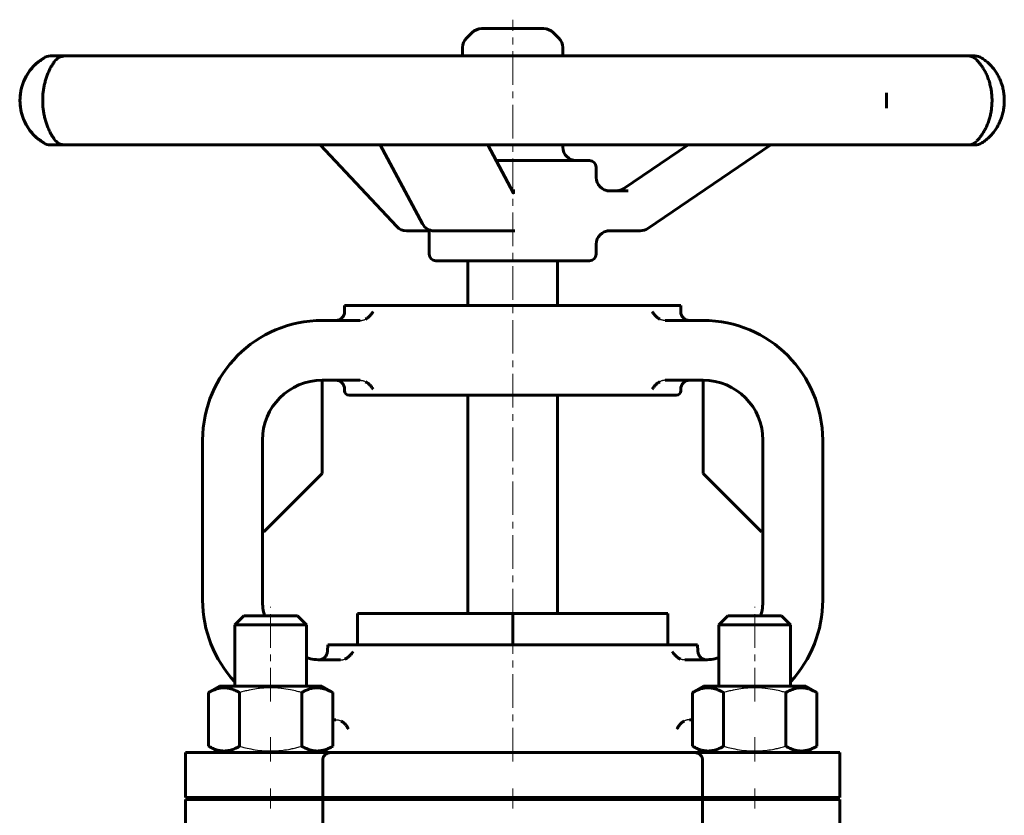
# Model space of a CAD drawing. Header units: millimetres. Extents: x -157 to 157, y -189 to 191.
# Tile 2 of 2: x -110 to 110, y 13 to 191. Entities that reach past the tile are written whole.
import ezdxf

# ---------------------------------------------------------------- set-up
doc = ezdxf.new("R2010")
doc.units = ezdxf.units.MM
for name, pattern in [('K5LT-1', [0]), ('K5LT_AXLED', [12, 7.5, -1.5, 1.5, -1.5]), ('K5LT_BASIC', [0])]:
    doc.linetypes.add(name, pattern=pattern)
doc.layers.add('Системный слой (1)', color=7, linetype='Continuous', true_color=0x6c6c6c)

# ---------------------------------------------------------------- blocks, each defined once
blk = doc.blocks.new('U0')
at = {"layer": 'Системный слой (1)', "color": 150, "linetype": 'K5LT_BASIC', "lineweight": 60, "true_color": 0x0080ff}
for p, q in [((-6.87, 188.5), (-6.96, 188.5)), ((6.96, 188.5), (-6.87, 188.5))]:
    blk.add_line(p, q, dxfattribs=at)
blk = doc.blocks.new('U1')
at = {"layer": 'Системный слой (1)', "color": 150, "linetype": 'K5LT_BASIC', "lineweight": 60, "true_color": 0x0080ff}
for p, q in [((-18.95, 143.4), (-18.85, 143.4)), ((-18.85, 143.4), (-18.74, 143.39)), ((-18.74, 143.39), (-18.63, 143.36))]:
    blk.add_line(p, q, dxfattribs=at)
blk = doc.blocks.new('U2')
at = {"layer": 'Системный слой (1)', "color": 150, "linetype": 'K5LT_BASIC', "lineweight": 60, "true_color": 0x0080ff}
for p, q in [((18.63, 155.32), (18.63, 157.58)), ((18.63, 138.21), (18.63, 140.42))]:
    blk.add_line(p, q, dxfattribs=at)
blk = doc.blocks.new('U3')
at = {"layer": 'Системный слой (1)', "color": 150, "linetype": 'K5LT_BASIC', "lineweight": 60, "true_color": 0x0080ff}
for p, q in [((11.18, 182.4), (11.18, 184.29)), ((11.18, 162.05), (11.18, 162.55))]:
    blk.add_line(p, q, dxfattribs=at)
blk = doc.blocks.new('U4')
at = {"layer": 'Системный слой (1)', "color": 150, "linetype": 'K5LT_BASIC', "lineweight": 60, "true_color": 0x0080ff}
for p, q in [((37.5, 125.39), (37.5, 126.72)), ((37.5, 107.72), (37.5, 108.06))]:
    blk.add_line(p, q, dxfattribs=at)
blk = doc.blocks.new('U5')
at = {"layer": 'Системный слой (1)', "color": 150, "linetype": 'K5LT_BASIC', "lineweight": 60, "true_color": 0x0080ff}
for p, q in [((-37.5, 125.39), (-37.5, 126.72)), ((-37.5, 107.72), (-37.5, 108.06))]:
    blk.add_line(p, q, dxfattribs=at)
blk = doc.blocks.new('U6')
at = {"layer": 'Системный слой (1)', "color": 150, "linetype": 'K5LT_BASIC', "lineweight": 60, "true_color": 0x0080ff}
for start, end in [(344.7815, 0), (270, 285.2185)]:
    blk.add_arc((42.5, 61), 13.33, start, end, dxfattribs=at)
blk = doc.blocks.new('U7')
at = {"layer": 'Системный слой (1)', "color": 150, "linetype": 'K5LT_BASIC', "lineweight": 60, "true_color": 0x0080ff}
for p, q in [((-41.32, 49.59), (-41.24, 51)), ((-42.5, 27), (-42.5, 27.06))]:
    blk.add_line(p, q, dxfattribs=at)
blk = doc.blocks.new('U8')
at = {"layer": 'Системный слой (1)', "color": 150, "linetype": 'K5LT_BASIC', "lineweight": 60, "true_color": 0x0080ff}
for start, end in [(180, 195.2185), (254.7815, 270)]:
    blk.add_arc((-42.5, 61), 13.33, start, end, dxfattribs=at)
blk = doc.blocks.new('U9')
at = {"layer": 'Системный слой (1)', "color": 150, "linetype": 'K5LT_BASIC', "lineweight": 60, "true_color": 0x0080ff}
for p, q in [((41.32, 49.59), (41.24, 51)), ((42.5, 27), (42.5, 27.06))]:
    blk.add_line(p, q, dxfattribs=at)

msp = doc.modelspace()

# ---------------------------------------------------------------- linework, layer by layer
at = {"layer": 'Системный слой (1)', "color": 30, "linetype": 'K5LT_AXLED', "lineweight": 18, "true_color": 0xff8000}
for p, q in [((0, 56), (0, 190.5)), ((-54, 38.38), (-54, 59.5)), ((54, 38.38), (54, 59.5)), ((0, 25), (0, 53)), ((-54, 25), (-54, 30.42)), ((54, 25), (54, 30.42)), ((-54, 14.5), (-54, 19)), ((0, 14.5), (0, 19)), ((54, 14.5), (54, 19))]:
    msp.add_line(p, q, dxfattribs=at)
at = {"layer": 'Системный слой (1)', "color": 150, "linetype": 'K5LT_BASIC', "lineweight": 60, "true_color": 0x0080ff}
for p, q in [((-9.07, 187.63), (-10.3, 186.39)), ((9.07, 187.63), (10.3, 186.39)), ((-102.92, 182.4), (-103.11, 182.4)), ((-99.31, 182.4), (-102.92, 182.4)), ((-88.23, 182.4), (-99.81, 182.4)), ((-76.35, 182.4), (-88.23, 182.4)), ((-53.33, 182.4), (-76.35, 182.4)), ((-35.4, 182.4), (-53.33, 182.4)), ((-6.21, 182.4), (-35.4, 182.4)), ((-11.17, 182.4), (-11.17, 184.29)), ((13.65, 182.4), (-6.21, 182.4)), ((42.33, 182.4), (13.65, 182.4)), ((59.58, 182.4), (42.33, 182.4)), ((81.17, 182.4), (59.58, 182.4)), ((91.86, 182.4), (81.17, 182.4)), ((101.42, 182.4), (91.86, 182.4)), ((103.1, 182.4), (101.42, 182.4)), ((-103.11, 162.55), (-102.92, 162.55)), ((-102.92, 162.55), (-99.81, 162.55)), ((-99.81, 162.55), (-88.23, 162.55)), ((-88.23, 162.55), (-76.35, 162.55)), ((-76.35, 162.55), (-53.33, 162.55)), ((-53.33, 162.55), (-35.4, 162.55)), ((-25.87, 144.34), (-42.97, 162.55)), ((-35.4, 162.55), (-6.21, 162.55)), ((-20.15, 144.98), (-29.55, 162.55)), ((-6.21, 162.55), (13.65, 162.55)), ((0.2, 151.78), (-5.57, 162.55)), ((13.65, 162.55), (42.33, 162.55)), ((24.83, 152.84), (39.15, 162.55)), ((30.15, 143.92), (57.62, 162.55)), ((42.33, 162.55), (59.58, 162.55)), ((59.58, 162.55), (81.17, 162.55)), ((81.17, 162.55), (91.86, 162.55)), ((91.86, 162.55), (101.42, 162.55)), ((101.42, 162.55), (103.1, 162.55)), ((17.14, 159.07), (-3.71, 159.07)), ((0.49, 152.34), (-0.11, 152.34)), ((25.79, 152.34), (21.03, 152.34)), ((-23.7, 143.4), (-18.95, 143.4)), ((-18.62, 138.21), (-18.62, 143.62)), ((-17.52, 143.4), (-2.22, 143.4)), ((-2.22, 143.4), (0.49, 143.4)), ((21.03, 143.4), (28.48, 143.4)), ((-17.13, 136.72), (17.14, 136.72)), ((-10, 126.72), (-10, 136.72)), ((10, 126.72), (10, 136.72)), ((-37.5, 126.72), (37.5, 126.72)), ((-34.06, 123.39), (-42.5, 123.39)), ((42.5, 123.39), (34.06, 123.39)), ((-42.5, 110.06), (-42.5, 89.25)), ((-34.06, 110.06), (-42.5, 110.06)), ((42.5, 110.06), (34.06, 110.06)), ((42.5, 110.06), (42.5, 89.25)), ((-36.5, 106.72), (36.5, 106.72)), ((-10, 58), (-10, 106.72)), ((10, 58), (10, 106.72)), ((-69.17, 96.72), (-69.17, 61)), ((-55.83, 96.72), (-55.83, 61)), ((55.83, 61), (55.83, 96.72)), ((69.17, 61), (69.17, 96.72)), ((-55.5, 76.25), (-42.5, 89.25)), ((42.5, 89.25), (55.5, 76.25)), ((-55.5, 76.25), (-55.83, 76.25)), ((55.83, 76.25), (55.5, 76.25)), ((-62, 55.5), (-60, 57.5)), ((-60, 57.5), (-48, 57.5)), ((-46, 55.5), (-48, 57.5)), ((-34.64, 58), (0, 58)), ((-34.64, 51), (-34.64, 58)), ((0, 58), (34.64, 58)), ((0, 51), (0, 58)), ((34.64, 51), (34.64, 58)), ((46, 55.5), (48, 57.5)), ((48, 57.5), (60, 57.5)), ((62, 55.5), (60, 57.5)), ((-62, 41.8), (-62, 55.5)), ((-62, 55.5), (-46, 55.5)), ((-46, 41.8), (-46, 55.5)), ((46, 41.8), (46, 55.5)), ((46, 55.5), (62, 55.5)), ((62, 41.8), (62, 55.5)), ((-41.24, 51), (41.24, 51)), ((-42.5, 47.67), (-38.42, 47.67)), ((38.42, 47.67), (42.5, 47.67)), ((-67.86, 40.38), (-65.4, 41.8)), ((-42.6, 41.8), (-65.4, 41.8)), ((-40.14, 40.38), (-42.6, 41.8)), ((40.14, 40.38), (42.6, 41.8)), ((65.4, 41.8), (42.6, 41.8)), ((67.86, 40.38), (65.4, 41.8)), ((-67.86, 28.42), (-67.86, 40.38)), ((-60.93, 28.42), (-60.93, 40.38)), ((-47.07, 28.42), (-47.07, 40.38)), ((-40.14, 28.42), (-40.14, 40.38)), ((40.14, 28.42), (40.14, 40.38)), ((47.07, 28.42), (47.07, 40.38)), ((60.93, 28.42), (60.93, 40.38)), ((67.86, 28.42), (67.86, 40.38)), ((-40.14, 34.33), (-39.44, 34.33)), ((39.44, 34.33), (40.14, 34.33)), ((-73, 17), (-73, 27)), ((-73, 27), (-40.63, 27)), ((-65.4, 27), (-67.86, 28.42)), ((-42.6, 27), (-40.14, 28.42)), ((-40.63, 27), (40.63, 27)), ((42.6, 27), (40.14, 28.42)), ((40.63, 27), (73, 27)), ((65.4, 27), (67.86, 28.42)), ((73, 17), (73, 27)), ((-42.34, 17), (-42.34, 25.5)), ((42.34, 17), (42.34, 25.5)), ((-73, 17), (-42.34, 17)), ((-73, 16.5), (-42.34, 16.5)), ((-73, 6.5), (-73, 16.5)), ((-62, 16.5), (-62, 17)), ((-46, 16.5), (-46, 17)), ((-42.34, 17), (42.34, 17)), ((-42.34, 16.5), (42.34, 16.5)), ((-42.34, 6.5), (-42.34, 16.5)), ((-19, 16.5), (-19, 17)), ((19, 16.5), (19, 17)), ((42.34, 17), (73, 17)), ((42.34, 16.5), (73, 16.5)), ((42.34, 6.5), (42.34, 16.5)), ((46, 16.5), (46, 17)), ((62, 16.5), (62, 17)), ((73, 6.5), (73, 16.5))]:
    msp.add_line(p, q, dxfattribs=at)
for centre, radius, start, end in [((-6.96, 185.52), 2.98, 90, 135), ((6.96, 185.52), 2.98, 45, 90), ((-8.19, 184.29), 2.98, 135, 180), ((8.19, 184.29), 2.98, 0, 45), ((-103.11, 179.42), 2.98, 90, 122.0906), ((-99.81, 179.42), 2.98, 90, 146.37), ((101.42, 179.42), 2.98, 47.0907, 90), ((103.1, 179.42), 2.98, 57.4319, 90), ((-98.75, 172.47), 11.18, 122.0906, 237.9094), ((-103.11, 165.53), 2.98, 237.9094, 270), ((-99.81, 165.53), 2.98, 213.6277, 270), ((101.42, 165.53), 2.98, 270, 312.9093), ((103.1, 165.53), 2.98, 270, 302.5681), ((14.16, 162.05), 2.98, 180, 270), ((17.14, 157.58), 1.49, 0, 90), ((21.61, 155.32), 2.98, 180, 270), ((-23.7, 146.38), 2.98, 223.2093, 270), ((-17.52, 146.38), 2.98, 208.1335, 270), ((21.61, 140.42), 2.98, 90, 180), ((28.48, 146.38), 2.98, 270, 304.1374), ((-17.13, 138.21), 1.49, 180, 270), ((17.14, 138.21), 1.49, 270, 0), ((-39.5, 125.39), 2, 270, 0), ((39.5, 125.39), 2, 180, 270), ((-42.5, 96.72), 26.67, 90, 180), ((42.5, 96.72), 26.67, 0, 90), ((-42.5, 96.72), 13.33, 90, 180), ((-39.5, 108.06), 2, 0, 90), ((39.5, 108.06), 2, 90, 180), ((42.5, 96.72), 13.33, 0, 90), ((-36.5, 107.72), 1, 180, 270), ((36.5, 107.72), 1, 270, 0), ((-42.5, 61), 26.67, 180, 223.0087), ((42.5, 61), 26.67, 316.9913, 0), ((-43.31, 49.7), 2, 265.8848, 357), ((43.31, 49.7), 2, 183, 274.1152)]:
    msp.add_arc(centre, radius, start, end, dxfattribs=at)
for centre, major_axis, ratio, start_param, end_param in [((103.1, 179.42), (0, 2.98), 0.999928, 5.723099, 6.283185), ((-99.81, 179.42), (-2.45, 1.69), 0.950038, 0.001483, 0.03012), ((101.42, 179.42), (2.15, 2.06), 0.934712, 0.000143, 0.053465), ((103.1, 179.42), (1.61, 2.51), 0.880042, 0.000358, 0.013402), ((-99.81, 165.53), (-2.45, -1.69), 0.950038, 6.252927, 6.281697), ((103.1, 165.53), (0, -2.98), 0.999928, 0, 0.560086), ((103.1, 165.53), (1.61, -2.51), 0.880042, 6.269783, 6.282825), ((-23.7, 146.38), (-2.17, -2.04), 0.645609, 0, 0.000053), ((-17.52, 146.38), (2.63, 1.41), 0.775566, 3.141549, 3.141593), ((28.48, 146.38), (1.67, -2.47), 0.129957, 6.283121, 6.283185)]:
    msp.add_ellipse(centre, major_axis=major_axis, ratio=ratio, start_param=start_param, end_param=end_param, dxfattribs=at)
msp.add_open_spline([(-104.5, 181.94), (-105.12, 181.59), (-106.46, 180.66), (-108.51, 178.27), (-109.98, 174.63), (-109.99, 170.32), (-108.51, 166.68), (-106.46, 164.29), (-105.12, 163.36), (-104.5, 163.01)], degree=3, dxfattribs=at)
for points, knots in [([(-102.26, 163.84), (-102.27, 163.85), (-102.28, 163.86), (-102.28, 163.87), (-102.29, 163.88), (-102.3, 163.9), (-102.32, 163.92), (-102.35, 163.97), (-102.38, 164.01), (-102.45, 164.12), (-102.5, 164.2), (-102.66, 164.45), (-102.77, 164.63), (-102.93, 164.91), (-102.98, 164.99), (-103.11, 165.23), (-103.2, 165.4), (-103.43, 165.85), (-103.56, 166.15), (-103.81, 166.74), (-103.92, 167.04), (-104.13, 167.65), (-104.22, 167.96), (-104.39, 168.58), (-104.46, 168.9), (-104.6, 169.55), (-104.66, 169.89), (-104.75, 170.55), (-104.79, 170.87), (-104.84, 171.53), (-104.85, 171.86), (-104.86, 172.55), (-104.86, 172.9), (-104.83, 173.58), (-104.8, 173.93), (-104.73, 174.58), (-104.69, 174.89), (-104.58, 175.5), (-104.52, 175.79), (-104.38, 176.41), (-104.3, 176.72), (-104.12, 177.33), (-104.02, 177.63), (-103.81, 178.2), (-103.7, 178.47), (-103.47, 179), (-103.35, 179.26), (-103.09, 179.77), (-102.96, 180), (-102.69, 180.45), (-102.56, 180.66), (-102.39, 180.92), (-102.34, 180.99), (-102.29, 181.07), (-102.28, 181.08), (-102.28, 181.08), (-102.28, 181.08), (-102.27, 181.09), (-102.27, 181.1), (-102.26, 181.11)], [0, 0, 0, 0, 0.080679, 0.080679, 0.11847, 0.11847, 0.299632, 0.299632, 0.599264, 0.599264, 1.198528, 1.198528, 2.397055, 2.397055, 2.842809, 2.842809, 3.734317, 3.734317, 5.030884, 5.030884, 6.198011, 6.198011, 7.267124, 7.267124, 8.2922, 8.2922, 9.322978, 9.322978, 10.27367, 10.27367, 11.236142, 11.236142, 12.233733, 12.233733, 13.22256, 13.22256, 14.153955, 14.153955, 15.078966, 15.078966, 16.122105, 16.122105, 17.201686, 17.201686, 18.28884, 18.28884, 19.491612, 19.491612, 20.812415, 20.812415, 22.223016, 22.223016, 22.881331, 22.881331, 22.919095, 22.919095, 22.927534, 22.927534, 22.999709, 22.999709, 22.999709, 22.999709]), ([(103.57, 181.48), (103.77, 181.27), (103.98, 181.03), (104.38, 180.54), (104.56, 180.3), (104.91, 179.76), (105.09, 179.48), (105.42, 178.88), (105.58, 178.57), (105.86, 177.95), (105.99, 177.64), (106.22, 177), (106.33, 176.66), (106.52, 175.98), (106.6, 175.63), (106.74, 174.96), (106.79, 174.64), (106.87, 173.99), (106.9, 173.65), (106.94, 172.96), (106.95, 172.6), (106.94, 171.89), (106.92, 171.53), (106.86, 170.83), (106.82, 170.5), (106.72, 169.84), (106.65, 169.52), (106.5, 168.87), (106.41, 168.54), (106.2, 167.89), (106.09, 167.57), (105.85, 166.96), (105.72, 166.67), (105.44, 166.11), (105.3, 165.83), (104.99, 165.3), (104.82, 165.04), (104.47, 164.54), (104.3, 164.31), (103.94, 163.87), (103.75, 163.66), (103.58, 163.48), (103.58, 163.48), (103.57, 163.47)], [0, 0, 0, 0, 1.614702, 1.614702, 2.909186, 2.909186, 4.1886, 4.1886, 5.361647, 5.361647, 6.416235, 6.416235, 7.450387, 7.450387, 8.464406, 8.464406, 9.35172, 9.35172, 10.255393, 10.255393, 11.202161, 11.202161, 12.156658, 12.156658, 13.072203, 13.072203, 13.979991, 13.979991, 14.959134, 14.959134, 15.984639, 15.984639, 17.017438, 17.017438, 18.090377, 18.090377, 19.2918, 19.2918, 20.567184, 20.567184, 21.967191, 21.967191, 21.999729, 21.999729, 21.999729, 21.999729]), ([(104.71, 163.03), (105.02, 163.22), (105.34, 163.45), (105.94, 163.95), (106.22, 164.21), (106.77, 164.76), (107.02, 165.05), (107.5, 165.66), (107.73, 165.98), (108.13, 166.62), (108.31, 166.95), (108.64, 167.62), (108.79, 167.97), (109.07, 168.68), (109.18, 169.05), (109.38, 169.78), (109.46, 170.15), (109.58, 170.87), (109.62, 171.22), (109.68, 171.95), (109.69, 172.33), (109.67, 173.09), (109.65, 173.47), (109.57, 174.2), (109.51, 174.56), (109.37, 175.25), (109.28, 175.59), (109.07, 176.27), (108.94, 176.62), (108.66, 177.3), (108.5, 177.64), (108.16, 178.28), (107.97, 178.59), (107.59, 179.17), (107.38, 179.45), (106.96, 179.98), (106.73, 180.23), (106.24, 180.72), (105.98, 180.97), (105.45, 181.41), (105.19, 181.6), (104.86, 181.83), (104.79, 181.88), (104.71, 181.92), (104.71, 181.92), (104.71, 181.92)], [0, 0, 0, 0, 1.522175, 1.522175, 2.870706, 2.870706, 4.121339, 4.121339, 5.283322, 5.283322, 6.336058, 6.336058, 7.367272, 7.367272, 8.382566, 8.382566, 9.343408, 9.343408, 10.246449, 10.246449, 11.19431, 11.19431, 12.148854, 12.148854, 13.065758, 13.065758, 13.973006, 13.973006, 14.950781, 14.950781, 15.974141, 15.974141, 17.001946, 17.001946, 18.039557, 18.039557, 19.13018, 19.13018, 20.378713, 20.378713, 21.640559, 21.640559, 21.993562, 21.993562, 21.999743, 21.999743, 21.999743, 21.999743]), ([(83.39, 170.79), (83.39, 170.85), (83.39, 171.88), (83.39, 173.07), (83.39, 174.09), (83.39, 174.15)], [5.479946, 5.479946, 5.479946, 5.479946, 5.4932428, 5.6968553, 5.7095441, 5.7095441, 5.7095441, 5.7095441]), ([(83.39, 173.99), (83.39, 173.79), (83.39, 173.59), (83.39, 173.18), (83.39, 172.98), (83.39, 172.75), (83.39, 172.73), (83.39, 172.67), (83.39, 172.62), (83.39, 172.55), (83.39, 172.52), (83.39, 172.48), (83.39, 172.47), (83.39, 172.44), (83.39, 172.43), (83.39, 172.41), (83.39, 172.41), (83.39, 172.4), (83.39, 172.39), (83.39, 172.38), (83.39, 172.38), (83.39, 172.36), (83.39, 172.35), (83.39, 172.33), (83.39, 172.31), (83.39, 172.26), (83.39, 172.22), (83.39, 172.13), (83.39, 172.06), (83.39, 171.87), (83.39, 171.73), (83.39, 171.58), (83.39, 171.55), (83.39, 171.33), (83.39, 171.14), (83.39, 170.94)], [0, 0, 0, 0, 4.2, 4.2, 8.4, 8.4, 8.847112, 8.847112, 9.746981, 9.746981, 10.290578, 10.290578, 10.618958, 10.618958, 10.817327, 10.817327, 10.937159, 10.937159, 11.056991, 11.056991, 11.153997, 11.153997, 11.336598, 11.336598, 11.684681, 11.684681, 12.380846, 12.380846, 13.704701, 13.704701, 16.398062, 16.398062, 16.930836, 16.930836, 21, 21, 21, 21]), ([(0.22, 151.73), (0.22, 151.73), (0.22, 151.73), (0.22, 151.74), (0.22, 151.74), (0.21, 151.75), (0.21, 151.75), (0.21, 151.76), (0.2, 151.76), (0.2, 151.77), (0.2, 151.77), (0.2, 151.78)], [0, 0, 0, 0, 0.4, 0.4, 0.8, 0.8, 1.2, 1.2, 1.6, 1.6, 2, 2, 2, 2]), ([(24.83, 152.84), (24.83, 152.84), (24.83, 152.84), (24.83, 152.83), (24.82, 152.83), (24.82, 152.83), (24.81, 152.82), (24.8, 152.81), (24.79, 152.81), (24.76, 152.79), (24.74, 152.78), (24.68, 152.74), (24.65, 152.72), (24.54, 152.66), (24.47, 152.63), (24.3, 152.55), (24.19, 152.51), (23.98, 152.44), (23.87, 152.41), (23.65, 152.37), (23.54, 152.36), (23.36, 152.35), (23.29, 152.35), (23.23, 152.34), (23.23, 152.34), (23.23, 152.34)], [0, 0, 0, 0, 0.053118, 0.053118, 0.141648, 0.141648, 0.301002, 0.301002, 0.602004, 0.602004, 1.186303, 1.186303, 2.284065, 2.284065, 4.337923, 4.337923, 7.325783, 7.325783, 10.304897, 10.304897, 13.278074, 13.278074, 14.999693, 14.999693, 15, 15, 15, 15]), ([(-32.81, 123.7), (-32.7, 123.76), (-32.49, 123.89), (-32.24, 124.08), (-32, 124.29), (-31.79, 124.5), (-31.56, 124.76), (-31.34, 125.06), (-31.21, 125.27), (-31.15, 125.39)], [0, 0, 0, 0, 1.344666, 2.931967, 3.629501, 5.170346, 6.644866, 8.016235, 10, 10, 10, 10]), ([(32.81, 123.7), (32.7, 123.76), (32.49, 123.89), (32.24, 124.08), (32, 124.29), (31.79, 124.5), (31.56, 124.76), (31.34, 125.06), (31.21, 125.27), (31.15, 125.39)], [0, 0, 0, 0, 1.344666, 2.931967, 3.629501, 5.170346, 6.644866, 8.016235, 10, 10, 10, 10]), ([(-32.81, 109.74), (-32.7, 109.68), (-32.49, 109.55), (-32.24, 109.36), (-32, 109.16), (-31.79, 108.94), (-31.56, 108.68), (-31.34, 108.39), (-31.21, 108.18), (-31.15, 108.06)], [0, 0, 0, 0, 1.344666, 2.931967, 3.629501, 5.170346, 6.644866, 8.016235, 10, 10, 10, 10]), ([(32.81, 109.74), (32.7, 109.68), (32.49, 109.55), (32.24, 109.36), (32, 109.16), (31.79, 108.94), (31.56, 108.68), (31.34, 108.39), (31.21, 108.18), (31.15, 108.06)], [0, 0, 0, 0, 1.344666, 2.931967, 3.629501, 5.170346, 6.644866, 8.016235, 10, 10, 10, 10]), ([(-37.42, 47.87), (-37.32, 47.92), (-37.13, 48.01), (-36.84, 48.19), (-36.56, 48.4), (-36.32, 48.62), (-36.1, 48.85), (-35.84, 49.16), (-35.68, 49.41), (-35.59, 49.56)], [0, 0, 0, 0, 1.174343, 2.355994, 3.79402, 5.039719, 6.069261, 7.636382, 10, 10, 10, 10]), ([(37.42, 47.87), (37.32, 47.92), (37.13, 48.01), (36.84, 48.19), (36.56, 48.4), (36.32, 48.62), (36.1, 48.85), (35.84, 49.16), (35.68, 49.41), (35.59, 49.56)], [0, 0, 0, 0, 1.174343, 2.355994, 3.79402, 5.039719, 6.069261, 7.636382, 10, 10, 10, 10]), ([(-60.93, 40.38), (-61.2, 40.54), (-61.64, 40.77), (-62.23, 41.02), (-62.63, 41.16), (-63.01, 41.28), (-63.4, 41.37), (-63.85, 41.43), (-64.27, 41.46), (-64.68, 41.45), (-65.06, 41.41), (-65.44, 41.35), (-65.86, 41.25), (-66.45, 41.07), (-67.14, 40.78), (-67.64, 40.51), (-67.86, 40.38)], [0, 0, 0, 0, 2.031977, 3.339718, 4.35691, 4.982864, 6.146734, 7.197334, 8.231074, 9.204643, 10.126104, 11.032386, 11.927409, 13.242826, 15.356581, 17, 17, 17, 17]), ([(-40.14, 40.38), (-40.41, 40.54), (-40.86, 40.77), (-41.45, 41.02), (-41.85, 41.16), (-42.23, 41.28), (-42.62, 41.37), (-43.07, 41.43), (-43.49, 41.46), (-43.89, 41.45), (-44.28, 41.41), (-44.65, 41.35), (-45.08, 41.25), (-45.67, 41.07), (-46.35, 40.78), (-46.85, 40.51), (-47.07, 40.38)], [0, 0, 0, 0, 2.031977, 3.339718, 4.35691, 4.982864, 6.146734, 7.197334, 8.231074, 9.204643, 10.126104, 11.032386, 11.927409, 13.242826, 15.356581, 17, 17, 17, 17]), ([(47.07, 40.38), (46.8, 40.54), (46.36, 40.77), (45.77, 41.02), (45.37, 41.16), (44.99, 41.28), (44.6, 41.37), (44.15, 41.43), (43.73, 41.46), (43.32, 41.45), (42.94, 41.41), (42.56, 41.35), (42.14, 41.25), (41.55, 41.07), (40.86, 40.78), (40.36, 40.51), (40.14, 40.38)], [0, 0, 0, 0, 2.031977, 3.339718, 4.35691, 4.982864, 6.146734, 7.197334, 8.231074, 9.204643, 10.126104, 11.032386, 11.927409, 13.242826, 15.356581, 17, 17, 17, 17]), ([(67.86, 40.38), (67.59, 40.54), (67.14, 40.77), (66.55, 41.02), (66.15, 41.16), (65.77, 41.28), (65.38, 41.37), (64.93, 41.43), (64.51, 41.46), (64.11, 41.45), (63.72, 41.41), (63.35, 41.35), (62.92, 41.25), (62.33, 41.07), (61.65, 40.78), (61.15, 40.51), (60.93, 40.38)], [0, 0, 0, 0, 2.031977, 3.339718, 4.35691, 4.982864, 6.146734, 7.197334, 8.231074, 9.204643, 10.126104, 11.032386, 11.927409, 13.242826, 15.356581, 17, 17, 17, 17]), ([(-38.26, 34.03), (-38.17, 33.98), (-37.99, 33.87), (-37.73, 33.68), (-37.48, 33.46), (-37.27, 33.24), (-37.08, 33), (-36.84, 32.66), (-36.7, 32.39), (-36.63, 32.23)], [0, 0, 0, 0, 1.15168, 2.300667, 3.685545, 4.887329, 5.899756, 7.493415, 10, 10, 10, 10]), ([(38.26, 34.03), (38.17, 33.98), (37.99, 33.87), (37.73, 33.68), (37.48, 33.46), (37.27, 33.24), (37.08, 33), (36.84, 32.66), (36.7, 32.39), (36.63, 32.23)], [0, 0, 0, 0, 1.15168, 2.300667, 3.685545, 4.887329, 5.899756, 7.493415, 10, 10, 10, 10]), ([(-67.86, 28.42), (-67.59, 28.26), (-67.14, 28.03), (-66.55, 27.78), (-66.15, 27.64), (-65.77, 27.52), (-65.38, 27.43), (-64.93, 27.37), (-64.51, 27.34), (-64.11, 27.35), (-63.72, 27.39), (-63.35, 27.45), (-62.92, 27.55), (-62.33, 27.73), (-61.65, 28.02), (-61.15, 28.29), (-60.93, 28.42)], [0, 0, 0, 0, 2.031977, 3.339718, 4.35691, 4.982864, 6.146734, 7.197334, 8.231074, 9.204643, 10.126104, 11.032386, 11.927409, 13.242826, 15.356581, 17, 17, 17, 17]), ([(-47.07, 28.42), (-46.8, 28.26), (-46.36, 28.03), (-45.77, 27.78), (-45.37, 27.64), (-44.99, 27.52), (-44.6, 27.43), (-44.15, 27.37), (-43.73, 27.34), (-43.32, 27.35), (-42.94, 27.39), (-42.56, 27.45), (-42.14, 27.55), (-41.55, 27.73), (-40.86, 28.02), (-40.36, 28.29), (-40.14, 28.42)], [0, 0, 0, 0, 2.031977, 3.339718, 4.35691, 4.982864, 6.146734, 7.197334, 8.231074, 9.204643, 10.126104, 11.032386, 11.927409, 13.242826, 15.356581, 17, 17, 17, 17]), ([(-40.63, 27), (-40.73, 27), (-40.9, 26.98), (-41.12, 26.93), (-41.29, 26.87), (-41.44, 26.8), (-41.58, 26.72), (-41.72, 26.62), (-41.87, 26.5), (-41.98, 26.38), (-42.08, 26.25), (-42.15, 26.15), (-42.21, 26.04), (-42.25, 25.95), (-42.29, 25.85), (-42.31, 25.74), (-42.33, 25.63), (-42.34, 25.55), (-42.34, 25.5)], [0, 0, 0, 0, 2.801381, 4.403657, 5.940732, 7.360947, 8.377788, 9.844733, 11.226404, 12.729122, 13.498198, 14.706845, 15.293959, 16.021548, 16.69853, 17.497362, 18.08175, 19, 19, 19, 19]), ([(40.14, 28.42), (40.41, 28.26), (40.86, 28.03), (41.45, 27.78), (41.85, 27.64), (42.23, 27.52), (42.62, 27.43), (43.07, 27.37), (43.49, 27.34), (43.89, 27.35), (44.28, 27.39), (44.65, 27.45), (45.08, 27.55), (45.67, 27.73), (46.35, 28.02), (46.85, 28.29), (47.07, 28.42)], [0, 0, 0, 0, 2.031977, 3.339718, 4.35691, 4.982864, 6.146734, 7.197334, 8.231074, 9.204643, 10.126104, 11.032386, 11.927409, 13.242826, 15.356581, 17, 17, 17, 17]), ([(40.63, 27), (40.73, 27), (40.9, 26.98), (41.12, 26.93), (41.29, 26.87), (41.44, 26.8), (41.58, 26.72), (41.72, 26.62), (41.87, 26.5), (41.98, 26.38), (42.08, 26.25), (42.15, 26.15), (42.21, 26.04), (42.25, 25.95), (42.29, 25.85), (42.31, 25.74), (42.33, 25.63), (42.34, 25.55), (42.34, 25.5)], [0, 0, 0, 0, 2.801381, 4.403657, 5.940732, 7.360947, 8.377788, 9.844733, 11.226404, 12.729122, 13.498198, 14.706845, 15.293959, 16.021548, 16.69853, 17.497362, 18.08175, 19, 19, 19, 19]), ([(60.93, 28.42), (61.2, 28.26), (61.64, 28.03), (62.23, 27.78), (62.63, 27.64), (63.01, 27.52), (63.4, 27.43), (63.85, 27.37), (64.27, 27.34), (64.68, 27.35), (65.06, 27.39), (65.44, 27.45), (65.86, 27.55), (66.45, 27.73), (67.14, 28.02), (67.64, 28.29), (67.86, 28.42)], [0, 0, 0, 0, 2.031977, 3.339718, 4.35691, 4.982864, 6.146734, 7.197334, 8.231074, 9.204643, 10.126104, 11.032386, 11.927409, 13.242826, 15.356581, 17, 17, 17, 17])]:
    msp.add_open_spline(points, degree=3, knots=knots, dxfattribs=at)
at = {"layer": 'Системный слой (1)', "color": 7, "linetype": 'K5LT-1'}
for points, knots in [([(-34.06, 123.39), (-34.02, 123.39), (-33.94, 123.39), (-33.77, 123.4), (-33.56, 123.43), (-33.32, 123.49), (-33.07, 123.58), (-32.9, 123.65), (-32.81, 123.7)], [0, 0, 0, 0, 0.552713, 1.105426, 2.207503, 3.302902, 4.388463, 5.753287, 5.753287, 5.753287, 5.753287]), ([(34.06, 123.39), (34.02, 123.39), (33.94, 123.39), (33.77, 123.4), (33.56, 123.43), (33.32, 123.49), (33.07, 123.58), (32.9, 123.65), (32.81, 123.7)], [0, 0, 0, 0, 0.552713, 1.105426, 2.207503, 3.302902, 4.388463, 5.753287, 5.753287, 5.753287, 5.753287]), ([(-34.06, 110.06), (-34.02, 110.06), (-33.94, 110.05), (-33.77, 110.04), (-33.56, 110.01), (-33.32, 109.96), (-33.07, 109.87), (-32.9, 109.79), (-32.81, 109.74)], [0, 0, 0, 0, 0.552713, 1.105426, 2.207503, 3.302902, 4.388463, 5.753287, 5.753287, 5.753287, 5.753287]), ([(34.06, 110.06), (34.02, 110.06), (33.94, 110.05), (33.77, 110.04), (33.56, 110.01), (33.32, 109.96), (33.07, 109.87), (32.9, 109.79), (32.81, 109.74)], [0, 0, 0, 0, 0.552713, 1.105426, 2.207503, 3.302902, 4.388463, 5.753287, 5.753287, 5.753287, 5.753287]), ([(-38.42, 47.67), (-38.38, 47.67), (-38.3, 47.67), (-38.13, 47.68), (-37.92, 47.71), (-37.67, 47.78), (-37.51, 47.84), (-37.42, 47.87)], [0, 0, 0, 0, 0.541447, 1.082893, 2.162902, 3.237175, 4.429389, 4.429389, 4.429389, 4.429389]), ([(38.42, 47.67), (38.38, 47.67), (38.3, 47.67), (38.13, 47.68), (37.92, 47.71), (37.67, 47.78), (37.51, 47.84), (37.42, 47.87)], [0, 0, 0, 0, 0.541447, 1.082893, 2.162902, 3.237175, 4.429389, 4.429389, 4.429389, 4.429389]), ([(-47.07, 40.38), (-47.39, 40.47), (-48.22, 40.7), (-49.72, 41.05), (-51.23, 41.29), (-52.39, 41.4), (-53.04, 41.43), (-53.46, 41.45), (-53.81, 41.45), (-54.19, 41.45), (-54.67, 41.45), (-55.24, 41.42), (-56.06, 41.36), (-57.24, 41.22), (-58.59, 40.98), (-59.86, 40.68), (-60.57, 40.48), (-60.93, 40.38)], [0, 0, 0, 0, 3.152296, 8.024027, 14.430358, 17.4743, 18.996271, 20.518242, 21.409855, 22.301468, 24.084694, 25.867919, 27.651145, 31.792504, 37.072525, 40.536262, 44, 44, 44, 44]), ([(60.93, 40.38), (60.61, 40.47), (59.78, 40.7), (58.28, 41.05), (56.77, 41.29), (55.61, 41.4), (54.96, 41.43), (54.54, 41.45), (54.19, 41.45), (53.81, 41.45), (53.33, 41.45), (52.76, 41.42), (51.94, 41.36), (50.76, 41.22), (49.41, 40.98), (48.14, 40.68), (47.43, 40.48), (47.07, 40.38)], [0, 0, 0, 0, 3.152296, 8.024027, 14.430358, 17.4743, 18.996271, 20.518242, 21.409855, 22.301468, 24.084694, 25.867919, 27.651145, 31.792504, 37.072525, 40.536262, 44, 44, 44, 44]), ([(-39.44, 34.33), (-39.4, 34.33), (-39.32, 34.33), (-39.15, 34.32), (-38.94, 34.29), (-38.7, 34.23), (-38.47, 34.14), (-38.33, 34.07), (-38.26, 34.03)], [0, 0, 0, 0, 0.546687, 1.093374, 2.183924, 3.268861, 4.345569, 5.359865, 5.359865, 5.359865, 5.359865]), ([(39.44, 34.33), (39.4, 34.33), (39.32, 34.33), (39.15, 34.32), (38.94, 34.29), (38.7, 34.23), (38.47, 34.14), (38.33, 34.07), (38.26, 34.03)], [0, 0, 0, 0, 0.546687, 1.093374, 2.183924, 3.268861, 4.345569, 5.359865, 5.359865, 5.359865, 5.359865]), ([(-60.93, 28.42), (-60.61, 28.33), (-59.78, 28.1), (-58.28, 27.75), (-56.77, 27.51), (-55.61, 27.4), (-54.96, 27.37), (-54.54, 27.35), (-54.19, 27.35), (-53.81, 27.35), (-53.33, 27.35), (-52.76, 27.38), (-51.94, 27.44), (-50.76, 27.58), (-49.41, 27.82), (-48.14, 28.12), (-47.43, 28.32), (-47.07, 28.42)], [0, 0, 0, 0, 3.152296, 8.024027, 14.430358, 17.4743, 18.996271, 20.518242, 21.409855, 22.301468, 24.084694, 25.867919, 27.651145, 31.792504, 37.072525, 40.536262, 44, 44, 44, 44]), ([(47.07, 28.42), (47.39, 28.33), (48.22, 28.1), (49.72, 27.75), (51.23, 27.51), (52.39, 27.4), (53.04, 27.37), (53.46, 27.35), (53.81, 27.35), (54.19, 27.35), (54.67, 27.35), (55.24, 27.38), (56.06, 27.44), (57.24, 27.58), (58.59, 27.82), (59.86, 28.12), (60.57, 28.32), (60.93, 28.42)], [0, 0, 0, 0, 3.152296, 8.024027, 14.430358, 17.4743, 18.996271, 20.518242, 21.409855, 22.301468, 24.084694, 25.867919, 27.651145, 31.792504, 37.072525, 40.536262, 44, 44, 44, 44])]:
    msp.add_open_spline(points, degree=3, knots=knots, dxfattribs=at)

# ---------------------------------------------------------------- block references
at = {"layer": 'Системный слой (1)'}
for name in ['U0', 'U3', 'U2', 'U1', 'U5', 'U4', 'U8', 'U6', 'U7', 'U9']:
    msp.add_blockref(name, (0, 0), dxfattribs=at)

doc.saveas('drawing.dxf')
